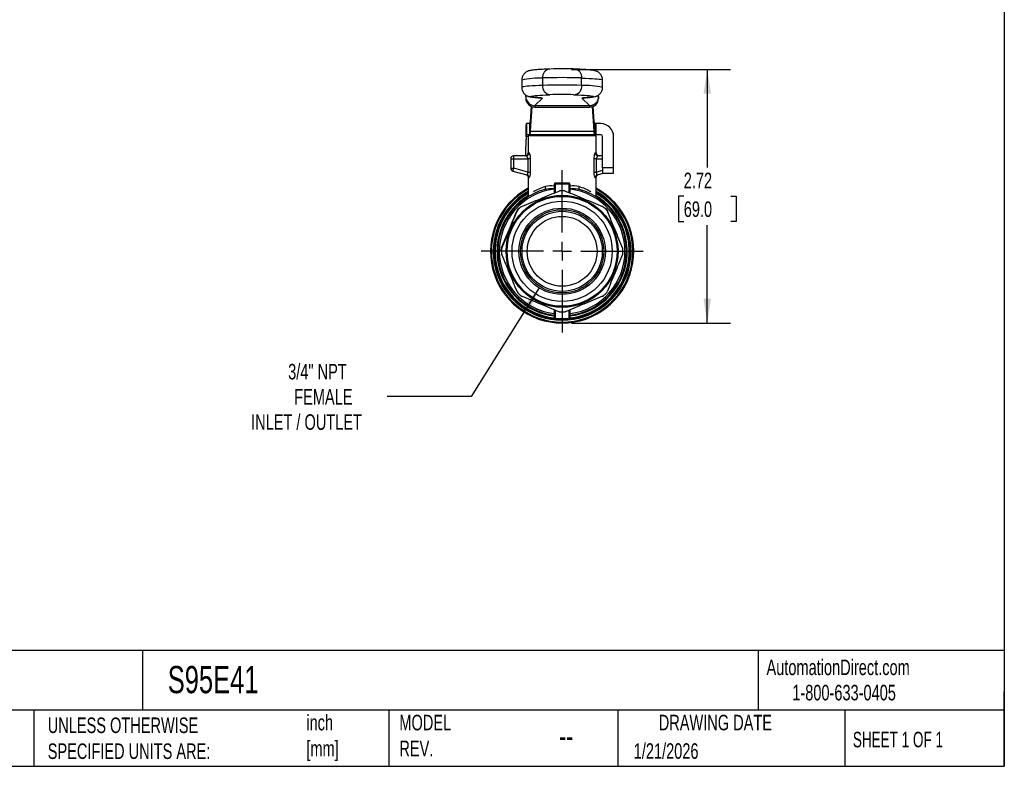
# Model space of a CAD drawing. Header units: inches. Extents: x 0.5 to 21.5, y 0.5 to 16.5.
# Tile 10 of 15: x 10.9 to 21.5, y 0.5 to 8.5. Entities that reach past the tile are written whole.
import ezdxf

# ---------------------------------------------------------------- set-up
doc = ezdxf.new("R2010")
doc.units = ezdxf.units.IN
doc.header["$LTSCALE"] = 2
doc.header["$MEASUREMENT"] = 0
doc.linetypes.add('SLD-Center', pattern=[0.75, 0.6, -0.05, 0.05, -0.05])
doc.linetypes.add('SLD-Solid', pattern=[0])
doc.layers.add('CENTER', color=40, linetype='SLD-Center')
doc.layers.add('DIMENSIONS', color=140, linetype='SLD-Solid', lineweight=25)
doc.layers.add('TEXT', color=140, linetype='SLD-Solid', lineweight=25)
doc.styles.add('SLDTEXTSTYLE0', font='TXT', dxfattribs={"width": 0.7})
doc.styles.add('SLDTEXTSTYLE1', font='TXT', dxfattribs={"width": 0.65})
doc.dimstyles.new('SLDDIMSTYLE0', dxfattribs={"dimtxt": 0.169922, "dimasz": 0.26, "dimexe": 0, "dimexo": 0.0625, "dimgap": 0.04248, "dimtad": 0, "dimtih": 1, "dimtoh": 1, "dimrnd": 1e-09, "dimzin": 12, "dimdsep": 46, "dimtxsty": 'SLDTEXTSTYLE0', "dimsah": 1, "dimcen": 0.09, "dimadec": 0, "dimazin": 3, "dimtfac": 1, "dimtofl": 0, "dimtmove": 0, "dimatfit": 3, "dimfxl": 0, "dimfrac": 2, "dimtolj": 1, "dimtzin": 12, "dimarcsym": 0})
doc.dimstyles.new('SLDDIMSTYLE3', dxfattribs={"dimtxt": 0.169922, "dimasz": 0.26, "dimexe": 0, "dimexo": 0.0625, "dimgap": 0.04248, "dimtad": 0, "dimtih": 1, "dimtoh": 1, "dimrnd": 1e-09, "dimzin": 12, "dimdsep": 46, "dimtxsty": 'SLDTEXTSTYLE0', "dimsah": 1, "dimcen": 0, "dimadec": 0, "dimazin": 3, "dimtfac": 1, "dimtofl": 0, "dimtmove": 0, "dimatfit": 3, "dimfxl": 0, "dimfrac": 2, "dimtolj": 1, "dimtzin": 12, "dimarcsym": 0})

# ---------------------------------------------------------------- blocks, each defined once
blk = doc.blocks.new('_D_5')
at = {"layer": 'DIMENSIONS'}
for p, q in [((16.862, 7.967), (18.567, 7.967)), ((18.317, 7.967), (18.317, 6.917)), ((18.065, 6.609), (18.008, 6.609)), ((18.008, 6.609), (18.008, 6.338)), ((18.57, 6.609), (18.627, 6.609)), ((18.627, 6.609), (18.627, 6.338)), ((18.008, 6.338), (18.065, 6.338)), ((18.627, 6.338), (18.57, 6.338)), ((18.317, 5.25), (18.317, 6.3)), ((16.862, 5.25), (18.567, 5.25))]:
    blk.add_line(p, q, dxfattribs=at)
for points in [[(18.317, 7.967), (18.277, 7.707), (18.357, 7.707)], [(18.317, 5.25), (18.357, 5.51), (18.277, 5.51)]]:
    blk.add_solid(points, dxfattribs=at)
at = {"layer": 'DIMENSIONS', "char_height": 0.1667, "attachment_point": 1, "style": 'SLDTEXTSTYLE0'}
for s, insert in [('2.72', (18.065, 6.861)), ('69.0', (18.065, 6.553))]:
    blk.add_mtext(s, dxfattribs=dict(at, insert=insert))
blk = doc.blocks.new('_D_6')
at = {"layer": 'DIMENSIONS'}
for p, q in [((16.516, 5.626), (15.786, 4.463)), ((15.786, 4.463), (14.887, 4.463))]:
    blk.add_line(p, q, dxfattribs=at)
blk.add_solid([(16.516, 5.626), (16.344, 5.427), (16.412, 5.384)], dxfattribs=at)
at = {"layer": 'DIMENSIONS', "attachment_point": 1, "style": 'SLDTEXTSTYLE0'}
for s, insert, char_height in [('3/4" NPT', (13.826, 4.812), 0.1667), ('FEMALE', (13.891, 4.542), 0.1667), ('INLET / OUTLET', (13.429, 4.272), 0.16667)]:
    blk.add_mtext(s, dxfattribs=dict(at, insert=insert, char_height=char_height))
blk = doc.blocks.new('SW_CENTERMARKSYMBOL_0')
at = {"layer": 'CENTER', "color": 0}
for p, q in [((0, 0.2), (0, 0.868)), ((-0.2, 0), (-0.868, 0)), ((0, 0), (-0.1, 0)), ((0, 0), (0, 0.1)), ((0, 0), (0, -0.1)), ((0, 0), (0.1, 0)), ((0.2, 0), (0.868, 0)), ((0, -0.2), (0, -0.868))]:
    blk.add_line(p, q, dxfattribs=at)

msp = doc.modelspace()

# ---------------------------------------------------------------- linework, layer by layer
for p, q in [((16.635, 7.971), (16.624, 7.971)), ((16.329, 7.854), (16.329, 7.775)), ((16.554, 7.796), (16.554, 7.875)), ((16.971, 7.796), (16.971, 7.875)), ((17.195, 7.775), (17.195, 7.854)), ((16.372, 7.677), (16.372, 7.693)), ((16.382, 7.687), (16.372, 7.677)), ((16.372, 7.677), (16.372, 7.655)), ((16.471, 7.579), (16.551, 7.66)), ((16.521, 7.663), (16.527, 7.663)), ((16.628, 7.696), (16.631, 7.696)), ((16.883, 7.696), (16.897, 7.696)), ((16.974, 7.66), (17.054, 7.579)), ((17.004, 7.663), (16.998, 7.663)), ((17.152, 7.677), (17.143, 7.687)), ((17.152, 7.677), (17.152, 7.693)), ((17.152, 7.677), (17.152, 7.655)), ((16.431, 7.572), (16.42, 7.407)), ((16.438, 7.569), (16.42, 7.305)), ((16.471, 7.579), (17.054, 7.579)), ((16.471, 7.579), (16.471, 7.564)), ((16.471, 7.564), (17.054, 7.564)), ((17.054, 7.579), (17.054, 7.564)), ((17.105, 7.305), (17.087, 7.569)), ((17.105, 7.407), (17.094, 7.572)), ((16.38, 7.386), (16.38, 7.268)), ((16.416, 7.386), (16.38, 7.386)), ((16.416, 7.386), (16.416, 7.268)), ((16.416, 7.268), (16.416, 7.386)), ((16.42, 7.407), (16.42, 7.305)), ((17.105, 7.305), (17.105, 7.407)), ((17.109, 7.386), (17.109, 7.268)), ((17.109, 7.386), (17.109, 7.268)), ((17.128, 7.386), (17.109, 7.386)), ((17.128, 7.268), (17.128, 7.386)), ((17.176, 7.386), (17.128, 7.386)), ((16.42, 7.305), (17.105, 7.305)), ((16.375, 7.248), (16.369, 7.11)), ((16.398, 7.248), (16.375, 7.248)), ((16.416, 7.268), (16.38, 7.268)), ((16.398, 7.256), (16.398, 7.073)), ((17.127, 7.256), (16.398, 7.256)), ((17.109, 7.268), (16.416, 7.268)), ((16.547, 7.26), (16.547, 7.256)), ((16.547, 7.26), (16.978, 7.26)), ((16.978, 7.256), (16.978, 7.26)), ((17.128, 7.268), (17.109, 7.268)), ((17.127, 7.073), (17.127, 7.256)), ((17.176, 7.268), (17.128, 7.268)), ((17.195, 6.913), (17.195, 7.248)), ((17.314, 6.913), (17.314, 7.248)), ((16.369, 7.11), (16.369, 7.041)), ((16.406, 7.073), (16.398, 7.073)), ((17.127, 7.073), (17.118, 7.073)), ((16.211, 7.01), (16.243, 7.01)), ((16.211, 7.01), (16.211, 6.908)), ((16.243, 7.01), (16.243, 7.041)), ((16.375, 7.041), (16.243, 7.041)), ((16.243, 6.908), (16.243, 7.01)), ((16.243, 7.01), (16.394, 7.01)), ((16.394, 7.01), (16.394, 6.867)), ((16.424, 6.867), (16.424, 7.01)), ((17.101, 7.01), (17.101, 6.867)), ((17.13, 6.867), (17.13, 7.01)), ((17.13, 7.01), (17.195, 7.01)), ((17.195, 7.041), (17.149, 7.041)), ((16.211, 6.908), (16.243, 6.908)), ((16.235, 6.878), (16.243, 6.908)), ((16.235, 6.878), (16.384, 6.838)), ((16.394, 6.867), (16.243, 6.908)), ((17.195, 6.885), (17.13, 6.867)), ((17.314, 6.913), (17.195, 6.913)), ((17.195, 6.913), (17.195, 6.854)), ((17.314, 6.854), (17.314, 6.913)), ((16.398, 6.81), (16.398, 6.62)), ((17.127, 6.62), (17.127, 6.81)), ((17.141, 6.838), (17.202, 6.854)), ((17.195, 6.854), (17.314, 6.854)), ((16.678, 6.733), (16.678, 6.717)), ((16.684, 6.733), (16.684, 6.646)), ((16.691, 6.648), (16.691, 6.742)), ((16.834, 6.742), (16.834, 6.648)), ((16.841, 6.646), (16.841, 6.733)), ((16.847, 6.717), (16.847, 6.733)), ((17.133, 6.598), (17.136, 6.596)), ((17.245, 6.453), (17.242, 6.455)), ((16.684, 5.39), (16.684, 5.303)), ((16.691, 5.296), (16.691, 5.387)), ((16.834, 5.387), (16.834, 5.296)), ((16.841, 5.303), (16.841, 5.39))]:
    msp.add_line(p, q)
at = {"flags": 128}
for points in [[(16.971, 7.875), (17.012, 7.873), (17.05, 7.871), (17.083, 7.869), (17.112, 7.867), (17.137, 7.865), (17.158, 7.863), (17.174, 7.861), (17.186, 7.859), (17.193, 7.856), (17.195, 7.854), (17.195, 7.854)], [(16.554, 7.796), (16.513, 7.795), (16.475, 7.793), (16.442, 7.791), (16.412, 7.789), (16.387, 7.786), (16.367, 7.784), (16.35, 7.782), (16.339, 7.78), (16.332, 7.778), (16.329, 7.775), (16.329, 7.775)], [(16.527, 7.663), (16.5, 7.665), (16.476, 7.667), (16.457, 7.669), (16.443, 7.671), (16.433, 7.673), (16.428, 7.676), (16.428, 7.678), (16.433, 7.68), (16.442, 7.682), (16.455, 7.684), (16.473, 7.686), (16.496, 7.688), (16.523, 7.69), (16.554, 7.692), (16.589, 7.694), (16.628, 7.696)], [(16.523, 7.664), (16.531, 7.662), (16.551, 7.66)], [(16.897, 7.696), (16.935, 7.694), (16.971, 7.692), (17.002, 7.69), (17.029, 7.688), (17.051, 7.686), (17.069, 7.684), (17.083, 7.682), (17.092, 7.68), (17.097, 7.678), (17.096, 7.676), (17.091, 7.673), (17.082, 7.671), (17.067, 7.669), (17.048, 7.667), (17.025, 7.665), (16.998, 7.663)], [(16.974, 7.66), (16.993, 7.662), (16.994, 7.662)], [(16.114, 6.052), (16.114, 6.052), (16.113, 6.045)], [(16.676, 5.325), (16.676, 5.314), (16.676, 5.306)], [(16.848, 5.306), (16.848, 5.317), (16.848, 5.325)]]:
    msp.add_lwpolyline(points, dxfattribs=at)
for radius in [0.6, 0.589, 0.537, 0.463, 0.446, 0.43, 0.374]:
    msp.add_circle((16.762, 6.018), radius)
for centre, radius, start, end in [((16.64, 7.885), 0.0871, 100.4814, 186.9076), ((16.763, 3.66), 4.313, 88.738, 91.6269), ((16.885, 7.885), 0.0871, 353.0924, 79.5185), ((16.525, 6.97), 0.905, 88.2213, 102.5154), ((16.762, 1.631), 6.248, 88.0851, 91.9149), ((16.645, 7.786), 0.0921, 173.7286, 259.359), ((16.762, 1.552), 6.248, 88.0851, 91.9149), ((16.88, 7.786), 0.0921, 280.641, 6.2714), ((16.999, 6.891), 0.905, 77.484, 91.7791), ((16.531, 7.612), 0.0515, 68.1692, 94.9042), ((16.763, 3.598), 4.1, 88.3301, 91.8439), ((16.993, 7.612), 0.0515, 85.0958, 111.8308), ((17.057, 7.659), 0.0951, 267.8878, 357.6813), ((17.176, 7.248), 0.138, 0, 90), ((16.555, 7.26), 0.00787, 90, 180), ((16.97, 7.26), 0.00787, 0, 90), ((17.176, 7.248), 0.0197, 0, 90), ((16.367, 7.073), 0.0315, 270, 0), ((17.158, 7.073), 0.0315, 180, 270), ((16.243, 7.01), 0.0315, 90, 180), ((16.243, 6.908), 0.0315, 180, 255), ((16.762, 6.018), 0.768, 118.3176, 270), ((16.762, 6.018), 0.758, 118.6938, 270), ((16.762, 6.018), 0.738, 119.5871, 270), ((16.762, 6.018), 0.728, 120, 264.3552), ((16.762, 6.018), 0.689, 105.7412, 262.86), ((16.762, 6.018), 0.673, 97.3487, 262.6513), ((16.762, 6.018), 0.65, 88.0599, 91.9401), ((16.762, 6.018), 0.768, 270, 61.6824), ((16.762, 6.018), 0.758, 270, 61.3062), ((16.762, 6.018), 0.738, 270, 60.4129), ((16.762, 6.018), 0.728, 275.6448, 60), ((16.762, 6.018), 0.673, 277.3487, 82.6513), ((16.762, 6.018), 0.689, 277.14, 74.2588), ((16.762, 6.018), 0.719, 120.4253, 263.1521), ((16.762, 6.018), 0.698, 121.7063, 262.9306), ((16.762, 6.018), 0.719, 276.8479, 59.5747), ((16.762, 6.018), 0.698, 277.0694, 58.4357), ((16.762, 6.018), 0.656, 136.2623, 136.9401), ((16.762, 6.018), 0.65, 133.0599, 136.9401), ((16.762, 6.018), 0.65, 43.0599, 46.9401), ((16.762, 6.018), 0.656, 43.0599, 43.7377), ((16.762, 6.018), 0.656, 178.0599, 178.9389), ((16.762, 6.018), 0.65, 178.0599, 181.9401), ((16.762, 6.018), 0.65, 358.0599, 1.9401), ((16.762, 6.018), 0.65, 223.0599, 226.9401), ((16.762, 6.018), 0.65, 313.0599, 316.9401), ((16.762, 6.018), 0.65, 268.0599, 271.9401)]:
    msp.add_arc(centre, radius, start, end)
for centre, ratio in [((16.471, 7.677), 0.998796), ((16.471, 7.655), 0.925509)]:
    msp.add_ellipse(centre, major_axis=(0.0985, 0), ratio=ratio, start_param=3.141593, end_param=4.712389)
for points, knots in [([(16.624, 7.971), (16.617, 7.971), (16.598, 7.97), (16.568, 7.969), (16.535, 7.967), (16.505, 7.965), (16.479, 7.963), (16.456, 7.961), (16.435, 7.958), (16.419, 7.955), (16.405, 7.952), (16.395, 7.948), (16.385, 7.944), (16.375, 7.938), (16.363, 7.929), (16.352, 7.917), (16.341, 7.903), (16.334, 7.886), (16.33, 7.869), (16.33, 7.858), (16.33, 7.854)], [0, 0, 0, 0, 0.046256, 0.135038, 0.224145, 0.313884, 0.404681, 0.497435, 0.594431, 0.704091, 0.751474, 0.783027, 0.811258, 0.837864, 0.864398, 0.891896, 0.920534, 0.949892, 0.979639, 1, 1, 1, 1]), ([(16.901, 7.971), (16.897, 7.971), (16.887, 7.972), (16.874, 7.972), (16.863, 7.972), (16.861, 7.972)], [0, 0, 0, 0, 0.2839348, 0.8397315, 1, 1, 1, 1]), ([(17.195, 7.854), (17.195, 7.857), (17.195, 7.866), (17.192, 7.882), (17.185, 7.899), (17.176, 7.913), (17.166, 7.925), (17.155, 7.934), (17.145, 7.941), (17.135, 7.946), (17.127, 7.949), (17.118, 7.952), (17.108, 7.955), (17.095, 7.957), (17.078, 7.959), (17.056, 7.962), (17.032, 7.964), (17.003, 7.966), (16.971, 7.968), (16.937, 7.97), (16.912, 7.971), (16.901, 7.971)], [0, 0, 0, 0, 0.013429, 0.044038, 0.072641, 0.099695, 0.125453, 0.150133, 0.174294, 0.199198, 0.226412, 0.258676, 0.300154, 0.359001, 0.460908, 0.554149, 0.642948, 0.736765, 0.827993, 0.917906, 1, 1, 1, 1]), ([(16.33, 7.775), (16.33, 7.772), (16.329, 7.763), (16.333, 7.748), (16.339, 7.731), (16.348, 7.716), (16.358, 7.704), (16.369, 7.695), (16.379, 7.688), (16.389, 7.683), (16.398, 7.68), (16.407, 7.677), (16.416, 7.675), (16.429, 7.672), (16.446, 7.67), (16.467, 7.667), (16.492, 7.665), (16.511, 7.664), (16.521, 7.663)], [0, 0, 0, 0, 0.01724, 0.059131, 0.098263, 0.135267, 0.170493, 0.204237, 0.237241, 0.271219, 0.308275, 0.352119, 0.408367, 0.487927, 0.624593, 0.752278, 0.873742, 1, 1, 1, 1]), ([(17.004, 7.663), (17.009, 7.664), (17.024, 7.665), (17.046, 7.666), (17.069, 7.669), (17.09, 7.671), (17.106, 7.674), (17.12, 7.678), (17.13, 7.681), (17.14, 7.685), (17.15, 7.691), (17.162, 7.7), (17.173, 7.712), (17.183, 7.727), (17.191, 7.744), (17.195, 7.76), (17.195, 7.771), (17.195, 7.775)], [0, 0, 0, 0, 0.063353, 0.187963, 0.314692, 0.447276, 0.59739, 0.661821, 0.704756, 0.743213, 0.779537, 0.8158, 0.853414, 0.89257, 0.932693, 0.973338, 1, 1, 1, 1]), ([(16.521, 7.663), (16.523, 7.663), (16.527, 7.663), (16.531, 7.662), (16.531, 7.662), (16.531, 7.662)], [0, 0, 0, 0, 0.3251701, 0.7492467, 1, 1, 1, 1]), ([(16.994, 7.662), (16.994, 7.662), (16.993, 7.662), (16.996, 7.663), (17, 7.663), (17.003, 7.663), (17.004, 7.663)], [0, 0, 0, 0, 0.0841081, 0.4185304, 0.8377242, 1, 1, 1, 1]), ([(17.054, 7.579), (17.056, 7.579), (17.06, 7.579), (17.066, 7.58), (17.072, 7.581), (17.078, 7.582), (17.083, 7.583), (17.088, 7.585), (17.093, 7.587), (17.097, 7.589), (17.101, 7.591), (17.105, 7.593), (17.109, 7.596), (17.112, 7.598), (17.116, 7.601), (17.118, 7.603), (17.121, 7.605), (17.123, 7.607), (17.127, 7.611), (17.133, 7.618), (17.14, 7.629), (17.146, 7.641), (17.149, 7.653), (17.152, 7.665), (17.152, 7.673), (17.152, 7.677)], [0, 0, 0, 0, 0.040609, 0.079971, 0.118087, 0.154956, 0.190579, 0.224954, 0.258083, 0.289965, 0.3206, 0.349989, 0.37813, 0.405025, 0.430673, 0.455074, 0.478228, 0.500135, 0.500246, 0.587339, 0.672909, 0.75696, 0.83949, 0.920504, 1, 1, 1, 1]), ([(16.375, 7.248), (16.375, 7.257), (16.375, 7.266), (16.376, 7.292), (16.376, 7.309), (16.377, 7.339), (16.377, 7.352), (16.378, 7.37), (16.378, 7.376), (16.379, 7.384), (16.379, 7.386), (16.38, 7.386)], [0, 0, 0, 0, 0.0682739, 0.0682739, 0.2050778, 0.2050778, 0.3418748, 0.3418748, 0.4465485, 0.4465485, 0.5512219, 0.5512219, 0.5512219, 0.5512219]), ([(16.416, 7.386), (16.417, 7.386), (16.417, 7.388), (16.418, 7.395), (16.419, 7.4), (16.42, 7.407)], [0, 0, 0, 0, 0.1032592, 0.1032592, 0.2065183, 0.2065183, 0.2065183, 0.2065183]), ([(16.416, 7.386), (16.416, 7.386), (16.416, 7.386), (16.416, 7.386), (16.416, 7.386), (16.416, 7.386)], [0, 0, 0, 0, 0.001714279, 0.001714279, 0.003428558, 0.003428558, 0.003428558, 0.003428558]), ([(17.105, 7.407), (17.106, 7.4), (17.106, 7.395), (17.108, 7.388), (17.108, 7.386), (17.109, 7.386)], [0, 0, 0, 0, 0.1032592, 0.1032592, 0.2065183, 0.2065183, 0.2065183, 0.2065183]), ([(17.109, 7.386), (17.109, 7.386), (17.109, 7.386), (17.109, 7.386), (17.109, 7.386), (17.109, 7.386)], [0, 0, 0, 0, 0.001719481, 0.001719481, 0.003444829, 0.003444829, 0.003444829, 0.003444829]), ([(16.42, 7.305), (16.419, 7.293), (16.418, 7.284), (16.417, 7.271), (16.417, 7.268), (16.416, 7.268)], [0, 0, 0, 0, 0.1805755, 0.1805755, 0.361151, 0.361151, 0.361151, 0.361151]), ([(17.109, 7.268), (17.108, 7.268), (17.108, 7.271), (17.106, 7.284), (17.106, 7.293), (17.105, 7.305)], [0, 0, 0, 0, 0.1805755, 0.1805755, 0.361151, 0.361151, 0.361151, 0.361151]), ([(16.38, 7.268), (16.379, 7.268), (16.379, 7.267), (16.378, 7.265), (16.378, 7.264), (16.377, 7.26), (16.376, 7.258), (16.376, 7.253), (16.375, 7.251), (16.375, 7.248)], [0, 0, 0, 0, 0.02004209, 0.02004209, 0.04007403, 0.04007403, 0.06010595, 0.06010595, 0.07978962, 0.07978962, 0.07978962, 0.07978962]), ([(16.416, 7.268), (16.416, 7.268), (16.416, 7.268), (16.416, 7.268), (16.416, 7.268), (16.416, 7.268)], [0, 0, 0, 0, 0.002996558, 0.002996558, 0.005993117, 0.005993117, 0.005993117, 0.005993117]), ([(17.109, 7.268), (17.109, 7.268), (17.109, 7.268), (17.109, 7.268), (17.109, 7.268), (17.109, 7.268)], [0, 0, 0, 0, 0.003036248, 0.003036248, 0.006077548, 0.006077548, 0.006077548, 0.006077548]), ([(16.375, 7.041), (16.383, 7.041), (16.392, 7.045), (16.403, 7.056), (16.406, 7.065), (16.406, 7.073)], [0, 0, 0, 0, 0.5, 0.5, 1, 1, 1, 1]), ([(16.424, 7.01), (16.424, 7.019), (16.422, 7.038), (16.415, 7.065), (16.409, 7.073), (16.406, 7.073)], [0, 0, 0, 0, 0.0729489, 0.1458978, 0.2553211, 0.2553211, 0.2553211, 0.2553211]), ([(17.118, 7.073), (17.116, 7.073), (17.11, 7.065), (17.103, 7.039), (17.101, 7.019), (17.101, 7.01)], [0, 0, 0, 0, 0.1094533, 0.1824222, 0.2553911, 0.2553911, 0.2553911, 0.2553911]), ([(17.118, 7.073), (17.118, 7.065), (17.122, 7.056), (17.133, 7.045), (17.141, 7.041), (17.149, 7.041)], [0, 0, 0, 0, 0.5, 0.5, 1, 1, 1, 1]), ([(16.394, 7.01), (16.394, 7.011), (16.394, 7.013), (16.394, 7.016), (16.393, 7.019), (16.392, 7.023), (16.391, 7.027), (16.388, 7.032), (16.385, 7.036), (16.382, 7.039), (16.378, 7.041), (16.376, 7.041), (16.375, 7.041)], [0, 0, 0, 0, 0.0563632, 0.1143364, 0.1742319, 0.2363333, 0.3499518, 0.4838057, 0.5736972, 0.7433872, 0.8877584, 1, 1, 1, 1]), ([(16.424, 7.01), (16.421, 7.01), (16.417, 7.01), (16.407, 7.01), (16.401, 7.01), (16.394, 7.01)], [0, 0, 0, 0, 0.5, 0.5, 1, 1, 1, 1]), ([(17.13, 7.01), (17.124, 7.01), (17.118, 7.01), (17.107, 7.01), (17.103, 7.01), (17.101, 7.01)], [0, 0, 0, 0, 0.5, 0.5, 1, 1, 1, 1]), ([(17.149, 7.041), (17.149, 7.041), (17.148, 7.041), (17.147, 7.041), (17.145, 7.04), (17.143, 7.038), (17.14, 7.036), (17.138, 7.033), (17.136, 7.031), (17.134, 7.027), (17.132, 7.022), (17.131, 7.018), (17.13, 7.014), (17.13, 7.011), (17.13, 7.01)], [0, 0, 0, 0, 0.051887, 0.111551, 0.179016, 0.254294, 0.42422, 0.511244, 0.516374, 0.650175, 0.763643, 0.84599, 0.92454, 1, 1, 1, 1]), ([(16.384, 6.838), (16.384, 6.837), (16.385, 6.837), (16.387, 6.838), (16.388, 6.838), (16.389, 6.839), (16.391, 6.84), (16.392, 6.841), (16.393, 6.843), (16.393, 6.844), (16.394, 6.846), (16.395, 6.849), (16.396, 6.855), (16.396, 6.861), (16.395, 6.865), (16.394, 6.867)], [0, 0, 0, 0, 0.077583, 0.150819, 0.219759, 0.284461, 0.344997, 0.401455, 0.453945, 0.5026, 0.504363, 0.628121, 0.750028, 0.873031, 1, 1, 1, 1]), ([(16.394, 6.867), (16.401, 6.867), (16.407, 6.867), (16.417, 6.867), (16.421, 6.867), (16.424, 6.867)], [0, 0, 0, 0, 0.5, 0.5, 1, 1, 1, 1]), ([(16.406, 6.807), (16.41, 6.806), (16.419, 6.819), (16.424, 6.853), (16.424, 6.867)], [0, 0, 0, 0, 0.1445153, 0.2529018, 0.2529018, 0.2529018, 0.2529018]), ([(17.101, 6.867), (17.101, 6.858), (17.102, 6.839), (17.11, 6.813), (17.116, 6.806), (17.118, 6.807)], [0, 0, 0, 0, 0.072238, 0.1444761, 0.2528331, 0.2528331, 0.2528331, 0.2528331]), ([(17.101, 6.867), (17.103, 6.867), (17.107, 6.867), (17.118, 6.867), (17.124, 6.867), (17.13, 6.867)], [0, 0, 0, 0, 0.5, 0.5, 1, 1, 1, 1]), ([(17.13, 6.867), (17.13, 6.866), (17.129, 6.864), (17.129, 6.86), (17.129, 6.857), (17.129, 6.854), (17.129, 6.851), (17.13, 6.847), (17.131, 6.844), (17.133, 6.841), (17.135, 6.839), (17.138, 6.837), (17.14, 6.837), (17.141, 6.838)], [0, 0, 0, 0, 0.071061, 0.139645, 0.206168, 0.271086, 0.334887, 0.414109, 0.496643, 0.599091, 0.716662, 0.850124, 1, 1, 1, 1]), ([(16.375, 6.84), (16.378, 6.839), (16.385, 6.836), (16.392, 6.829), (16.397, 6.82), (16.398, 6.813), (16.398, 6.81)], [0, 0, 0, 0, 0.25009, 0.5, 0.749912, 1, 1, 1, 1]), ([(17.127, 6.81), (17.127, 6.813), (17.128, 6.82), (17.133, 6.829), (17.14, 6.836), (17.147, 6.839), (17.15, 6.84)], [0, 0, 0, 0, 0.250088, 0.5, 0.74991, 1, 1, 1, 1]), ([(16.328, 6.498), (16.364, 6.513), (16.398, 6.527), (16.464, 6.555), (16.496, 6.568), (16.561, 6.595), (16.594, 6.608), (16.66, 6.636), (16.694, 6.65), (16.729, 6.664)], [0, 0, 0, 0, 0.25, 0.25, 0.5, 0.5, 0.75, 0.75, 1, 1, 1, 1]), ([(16.684, 6.699), (16.684, 6.698), (16.682, 6.695), (16.679, 6.694), (16.676, 6.693)], [0, 0, 0, 0, 0.428571, 1, 1, 1, 1]), ([(16.684, 6.689), (16.684, 6.688), (16.682, 6.686), (16.679, 6.685), (16.676, 6.685)], [0, 0, 0, 0, 0.428571, 1, 1, 1, 1]), ([(16.676, 6.685), (16.676, 6.675), (16.676, 6.66), (16.676, 6.646), (16.676, 6.643)], [0, 0, 0, 0, 0.75292, 1, 1, 1, 1]), ([(16.691, 6.749), (16.69, 6.749), (16.686, 6.749), (16.68, 6.744), (16.678, 6.737), (16.678, 6.733)], [0, 0, 0, 0, 0.0130569, 0.0304661, 0.0609322, 0.0609322, 0.0609322, 0.0609322]), ([(16.684, 6.733), (16.684, 6.733), (16.683, 6.733), (16.681, 6.733), (16.679, 6.733), (16.678, 6.733)], [0, 0, 0, 0, 0.5, 0.5, 1, 1, 1, 1]), ([(16.684, 6.717), (16.684, 6.717), (16.682, 6.717), (16.679, 6.717), (16.678, 6.717)], [0, 0, 0, 0, 0.571429, 1, 1, 1, 1]), ([(16.684, 6.733), (16.684, 6.736), (16.685, 6.74), (16.688, 6.742), (16.69, 6.743), (16.691, 6.742)], [0, 0, 0, 0, 0.0304661, 0.0478753, 0.0609322, 0.0609322, 0.0609322, 0.0609322]), ([(16.691, 6.742), (16.691, 6.743), (16.691, 6.745), (16.691, 6.748), (16.691, 6.749)], [0, 0, 0, 0, 0.571429, 1, 1, 1, 1]), ([(16.795, 6.664), (16.831, 6.65), (16.865, 6.636), (16.931, 6.608), (16.963, 6.595), (17.028, 6.568), (17.061, 6.555), (17.127, 6.527), (17.161, 6.513), (17.196, 6.498)], [0, 0, 0, 0, 0.25, 0.25, 0.5, 0.5, 0.75, 0.75, 1, 1, 1, 1]), ([(16.834, 6.742), (16.834, 6.743), (16.833, 6.745), (16.833, 6.748), (16.833, 6.749)], [0, 0, 0, 0, 0.571429, 1, 1, 1, 1]), ([(16.847, 6.733), (16.847, 6.737), (16.845, 6.743), (16.839, 6.748), (16.835, 6.749), (16.833, 6.749)], [0, 0, 0, 0, 0.03045496, 0.04350709, 0.06090993, 0.06090993, 0.06090993, 0.06090993]), ([(16.834, 6.742), (16.835, 6.743), (16.837, 6.742), (16.84, 6.739), (16.841, 6.736), (16.841, 6.733)], [0, 0, 0, 0, 0.01740284, 0.03045496, 0.06090993, 0.06090993, 0.06090993, 0.06090993]), ([(16.841, 6.733), (16.841, 6.733), (16.843, 6.733), (16.846, 6.733), (16.847, 6.733)], [0, 0, 0, 0, 0.571429, 1, 1, 1, 1]), ([(16.841, 6.717), (16.841, 6.717), (16.842, 6.717), (16.844, 6.717), (16.845, 6.717), (16.847, 6.717)], [0, 0, 0, 0, 0.5, 0.5, 1, 1, 1, 1]), ([(16.841, 6.699), (16.841, 6.698), (16.843, 6.695), (16.847, 6.693), (16.848, 6.693)], [0, 0, 0, 0, 0.571429, 1, 1, 1, 1]), ([(16.848, 6.685), (16.846, 6.685), (16.842, 6.686), (16.841, 6.688), (16.841, 6.689)], [0, 0, 0, 0, 0.571429, 1, 1, 1, 1]), ([(16.848, 6.643), (16.848, 6.648), (16.848, 6.663), (16.848, 6.677), (16.848, 6.685)], [0, 0, 0, 0, 0.408414, 1, 1, 1, 1]), ([(17.07, 6.656), (17.067, 6.657), (17.035, 6.676), (16.99, 6.697), (16.942, 6.711)], [1.1230858, 1.1230858, 1.1230858, 1.1230858, 1.1668424, 1.6335793, 1.6335793, 1.6335793, 1.6335793]), ([(16.398, 6.62), (16.398, 6.618), (16.398, 6.616), (16.397, 6.612), (16.396, 6.609), (16.395, 6.606), (16.394, 6.604), (16.392, 6.601), (16.39, 6.598), (16.389, 6.597), (16.389, 6.597), (16.389, 6.597)], [0, 0, 0, 0, 0.0917413, 0.1354167, 0.1812215, 0.2369818, 0.3119055, 0.4153958, 0.5567187, 0.9876578, 1, 1, 1, 1]), ([(17.136, 6.596), (17.136, 6.596), (17.137, 6.596), (17.135, 6.598), (17.133, 6.6), (17.132, 6.602), (17.13, 6.605), (17.129, 6.608), (17.127, 6.613), (17.127, 6.617), (17.127, 6.62)], [0, 0, 0, 0, 0.1428743, 0.4775598, 0.5848005, 0.6639287, 0.7241847, 0.7735884, 0.8564613, 1, 1, 1, 1]), ([(16.275, 6.452), (16.244, 6.377), (16.189, 6.244), (16.134, 6.111), (16.11, 6.055)], [0, 0, 0, 0, 0.633795, 1.109142, 1.109142, 1.109142, 1.109142]), ([(16.116, 6.051), (16.13, 6.086), (16.144, 6.12), (16.172, 6.186), (16.185, 6.219), (16.212, 6.284), (16.225, 6.316), (16.253, 6.382), (16.267, 6.416), (16.282, 6.452)], [0, 0, 0, 0, 0.25, 0.25, 0.5, 0.5, 0.75, 0.75, 1, 1, 1, 1]), ([(16.275, 6.452), (16.277, 6.452), (16.28, 6.451), (16.281, 6.451), (16.282, 6.452)], [0, 0, 0, 0, 0.428571, 1, 1, 1, 1]), ([(16.289, 6.471), (16.29, 6.47), (16.292, 6.468), (16.293, 6.467), (16.293, 6.467)], [0, 0, 0, 0, 0.428571, 1, 1, 1, 1]), ([(17.232, 6.467), (17.232, 6.467), (17.233, 6.468), (17.235, 6.47), (17.236, 6.471)], [0, 0, 0, 0, 0.571429, 1, 1, 1, 1]), ([(17.243, 6.452), (17.258, 6.416), (17.272, 6.382), (17.299, 6.316), (17.313, 6.284), (17.34, 6.219), (17.353, 6.186), (17.38, 6.12), (17.395, 6.086), (17.409, 6.051)], [0, 0, 0, 0, 0.25, 0.25, 0.5, 0.5, 0.75, 0.75, 1, 1, 1, 1]), ([(16.107, 6.04), (16.109, 6.04), (16.112, 6.04), (16.113, 6.04), (16.113, 6.04)], [0, 0, 0, 0, 0.428571, 1, 1, 1, 1]), ([(16.107, 6.03), (16.107, 6.028), (16.107, 6.025), (16.109, 6.02), (16.111, 6.016), (16.112, 6.014), (16.113, 6.014)], [0, 0, 0, 0, 0.2707946, 0.5536883, 0.8318326, 1, 1, 1, 1]), ([(16.11, 6.055), (16.112, 6.054), (16.115, 6.052), (16.116, 6.051), (16.116, 6.051)], [0, 0, 0, 0, 0.571429, 1, 1, 1, 1]), ([(16.282, 5.584), (16.267, 5.619), (16.253, 5.653), (16.225, 5.719), (16.212, 5.752), (16.185, 5.817), (16.172, 5.849), (16.144, 5.915), (16.13, 5.949), (16.116, 5.985)], [0, 0, 0, 0, 0.25, 0.25, 0.5, 0.5, 0.75, 0.75, 1, 1, 1, 1]), ([(17.409, 5.985), (17.395, 5.949), (17.38, 5.915), (17.353, 5.849), (17.34, 5.817), (17.313, 5.752), (17.299, 5.719), (17.272, 5.653), (17.258, 5.619), (17.243, 5.584)], [0, 0, 0, 0, 0.25, 0.25, 0.5, 0.5, 0.75, 0.75, 1, 1, 1, 1]), ([(16.729, 5.371), (16.694, 5.385), (16.66, 5.4), (16.594, 5.427), (16.561, 5.44), (16.496, 5.467), (16.464, 5.481), (16.398, 5.508), (16.364, 5.522), (16.328, 5.537)], [0, 0, 0, 0, 0.25, 0.25, 0.5, 0.5, 0.75, 0.75, 1, 1, 1, 1]), ([(17.196, 5.537), (17.161, 5.522), (17.127, 5.508), (17.061, 5.481), (17.028, 5.467), (16.963, 5.44), (16.931, 5.427), (16.865, 5.4), (16.831, 5.385), (16.795, 5.371)], [0, 0, 0, 0, 0.25, 0.25, 0.5, 0.5, 0.75, 0.75, 1, 1, 1, 1]), ([(16.676, 5.393), (16.676, 5.387), (16.676, 5.373), (16.676, 5.358), (16.676, 5.35)], [0, 0, 0, 0, 0.408414, 1, 1, 1, 1]), ([(16.848, 5.35), (16.848, 5.361), (16.848, 5.375), (16.848, 5.389), (16.848, 5.393)], [0, 0, 0, 0, 0.75292, 1, 1, 1, 1]), ([(16.676, 5.35), (16.679, 5.35), (16.682, 5.349), (16.684, 5.347), (16.684, 5.346)], [0, 0, 0, 0, 0.571429, 1, 1, 1, 1]), ([(16.676, 5.325), (16.678, 5.325), (16.682, 5.324), (16.684, 5.321), (16.684, 5.319)], [0, 0, 0, 0, 0.428571, 1, 1, 1, 1]), ([(16.676, 5.306), (16.679, 5.306), (16.682, 5.305), (16.684, 5.302), (16.684, 5.301)], [0, 0, 0, 0, 0.571429, 1, 1, 1, 1]), ([(16.677, 5.334), (16.679, 5.334), (16.682, 5.332), (16.684, 5.328), (16.684, 5.326)], [0, 0, 0, 0, 0.571429, 1, 1, 1, 1]), ([(16.684, 5.299), (16.683, 5.301), (16.682, 5.303), (16.678, 5.304), (16.677, 5.304)], [0, 0, 0, 0, 0.571429, 1, 1, 1, 1]), ([(16.677, 5.304), (16.677, 5.302), (16.678, 5.299), (16.682, 5.295), (16.686, 5.294), (16.687, 5.294)], [0, 0, 0, 0, 0.276215, 0.604425, 1, 1, 1, 1]), ([(16.691, 5.296), (16.689, 5.296), (16.685, 5.298), (16.684, 5.301), (16.684, 5.303)], [0, 0, 0, 0, 0.428571, 1, 1, 1, 1]), ([(16.691, 5.293), (16.689, 5.293), (16.687, 5.294), (16.684, 5.297), (16.684, 5.299), (16.684, 5.301)], [0, 0, 0, 0, 0.5, 0.5, 1, 1, 1, 1]), ([(16.834, 5.296), (16.836, 5.296), (16.838, 5.297), (16.84, 5.3), (16.841, 5.302), (16.841, 5.303)], [0, 0, 0, 0, 0.5, 0.5, 1, 1, 1, 1]), ([(16.834, 5.293), (16.836, 5.293), (16.839, 5.295), (16.841, 5.298), (16.841, 5.301)], [0, 0, 0, 0, 0.428571, 1, 1, 1, 1]), ([(16.836, 5.294), (16.838, 5.294), (16.842, 5.295), (16.846, 5.299), (16.848, 5.302), (16.848, 5.304)], [0, 0, 0, 0, 0.448208, 0.747977, 1, 1, 1, 1]), ([(16.841, 5.346), (16.841, 5.347), (16.842, 5.349), (16.846, 5.35), (16.848, 5.35)], [0, 0, 0, 0, 0.428571, 1, 1, 1, 1]), ([(16.841, 5.326), (16.841, 5.328), (16.842, 5.332), (16.846, 5.334), (16.848, 5.334)], [0, 0, 0, 0, 0.428571, 1, 1, 1, 1]), ([(16.841, 5.319), (16.841, 5.321), (16.843, 5.324), (16.847, 5.325), (16.848, 5.325)], [0, 0, 0, 0, 0.571429, 1, 1, 1, 1]), ([(16.841, 5.301), (16.841, 5.302), (16.842, 5.305), (16.846, 5.306), (16.848, 5.306)], [0, 0, 0, 0, 0.428571, 1, 1, 1, 1])]:
    msp.add_open_spline(points, degree=3, knots=knots)
for points in [[(16.406, 6.807), (16.406, 6.814), (16.402, 6.828), (16.39, 6.836), (16.384, 6.838)], [(16.398, 6.81), (16.398, 6.81), (16.401, 6.809), (16.406, 6.807)], [(17.141, 6.838), (17.135, 6.836), (17.123, 6.828), (17.118, 6.814), (17.118, 6.807)], [(17.118, 6.807), (17.124, 6.809), (17.127, 6.81), (17.127, 6.81)], [(16.582, 6.711), (16.53, 6.695), (16.486, 6.674), (16.454, 6.655)], [(16.575, 6.681), (16.579, 6.682), (16.584, 6.689), (16.584, 6.704), (16.582, 6.711)], [(16.575, 6.681), (16.606, 6.69), (16.641, 6.693), (16.676, 6.693)], [(16.678, 6.717), (16.644, 6.72), (16.611, 6.72), (16.582, 6.711)], [(16.678, 6.717), (16.677, 6.708), (16.677, 6.699), (16.676, 6.693)], [(16.676, 6.693), (16.676, 6.691), (16.676, 6.688), (16.676, 6.685)], [(16.762, 6.75), (16.739, 6.75), (16.715, 6.75), (16.691, 6.749)], [(16.691, 6.742), (16.738, 6.743), (16.787, 6.743), (16.834, 6.742)], [(16.74, 6.667), (16.737, 6.667), (16.733, 6.666), (16.729, 6.664)], [(16.833, 6.749), (16.81, 6.75), (16.786, 6.75), (16.762, 6.75)], [(16.795, 6.664), (16.792, 6.666), (16.788, 6.667), (16.784, 6.667)], [(16.942, 6.711), (16.913, 6.72), (16.88, 6.72), (16.847, 6.717)], [(16.848, 6.693), (16.848, 6.699), (16.847, 6.708), (16.847, 6.717)], [(16.848, 6.685), (16.848, 6.688), (16.848, 6.691), (16.848, 6.693)], [(16.848, 6.693), (16.884, 6.693), (16.918, 6.69), (16.949, 6.681)], [(16.942, 6.711), (16.941, 6.704), (16.94, 6.689), (16.946, 6.682), (16.949, 6.681)], [(16.283, 6.465), (16.28, 6.461), (16.277, 6.457), (16.275, 6.452)], [(16.288, 6.461), (16.285, 6.458), (16.283, 6.455), (16.282, 6.452)], [(16.283, 6.465), (16.286, 6.463), (16.288, 6.461), (16.288, 6.461)], [(16.306, 6.478), (16.3, 6.478), (16.293, 6.476), (16.289, 6.471)], [(16.328, 6.498), (16.325, 6.497), (16.322, 6.495), (16.319, 6.492)], [(17.206, 6.492), (17.203, 6.495), (17.2, 6.497), (17.196, 6.498)], [(17.236, 6.471), (17.232, 6.476), (17.225, 6.478), (17.219, 6.478)], [(17.237, 6.461), (17.237, 6.461), (17.239, 6.463), (17.241, 6.465)], [(17.243, 6.452), (17.242, 6.455), (17.24, 6.458), (17.237, 6.461)], [(17.252, 6.429), (17.253, 6.436), (17.253, 6.448), (17.246, 6.46), (17.241, 6.465)], [(16.11, 6.055), (16.109, 6.05), (16.107, 6.045), (16.107, 6.04)], [(16.107, 6.03), (16.111, 6.03), (16.113, 6.03), (16.113, 6.03)], [(16.116, 6.051), (16.114, 6.047), (16.113, 6.043), (16.113, 6.04)], [(17.412, 6.04), (17.411, 6.043), (17.411, 6.047), (17.409, 6.051)], [(16.113, 5.996), (16.113, 5.992), (16.114, 5.988), (16.116, 5.985)], [(17.409, 5.985), (17.411, 5.988), (17.411, 5.992), (17.412, 5.996)], [(16.282, 5.584), (16.283, 5.58), (16.285, 5.577), (16.288, 5.574)], [(16.319, 5.543), (16.322, 5.54), (16.325, 5.538), (16.328, 5.537)], [(17.196, 5.537), (17.2, 5.538), (17.203, 5.54), (17.206, 5.543)], [(17.237, 5.574), (17.24, 5.577), (17.242, 5.58), (17.243, 5.584)], [(16.676, 5.35), (16.676, 5.345), (16.677, 5.337), (16.677, 5.334), (16.677, 5.334)], [(16.677, 5.334), (16.677, 5.334), (16.677, 5.331), (16.676, 5.325)], [(16.676, 5.306), (16.676, 5.305), (16.676, 5.305), (16.677, 5.304)], [(16.684, 5.303), (16.684, 5.302), (16.684, 5.301), (16.684, 5.301)], [(16.834, 5.296), (16.786, 5.292), (16.738, 5.292), (16.691, 5.296)], [(16.691, 5.293), (16.691, 5.293), (16.691, 5.294), (16.691, 5.296)], [(16.691, 5.293), (16.715, 5.29), (16.738, 5.289), (16.762, 5.289)], [(16.729, 5.371), (16.733, 5.369), (16.737, 5.369), (16.74, 5.368)], [(16.762, 5.289), (16.786, 5.289), (16.81, 5.29), (16.834, 5.293)], [(16.784, 5.368), (16.788, 5.369), (16.792, 5.369), (16.795, 5.371)], [(16.834, 5.296), (16.834, 5.294), (16.834, 5.293), (16.834, 5.293)], [(16.848, 5.304), (16.845, 5.304), (16.841, 5.302), (16.841, 5.299)], [(16.841, 5.301), (16.841, 5.301), (16.841, 5.302), (16.841, 5.303)], [(16.848, 5.334), (16.848, 5.334), (16.848, 5.337), (16.848, 5.345), (16.848, 5.35)], [(16.848, 5.325), (16.848, 5.331), (16.848, 5.334), (16.848, 5.334)], [(16.848, 5.304), (16.848, 5.305), (16.848, 5.305), (16.848, 5.306)]]:
    msp.add_open_spline(points, degree=3)
at = {"layer": 'TEXT'}
for p, q in [((21.5, 16.5), (21.5, 0.5)), ((21.5, 1.742), (0.5, 1.742)), ((12.264, 1.742), (12.264, 1.1)), ((18.864, 1.742), (18.864, 1.1)), ((21.5, 0.5), (21.5, 1.3)), ((21.5, 1.1), (0.5, 1.1)), ((11.102, 1.1), (11.102, 0.5)), ((14.906, 1.1), (14.906, 0.5)), ((17.359, 1.1), (17.359, 0.5)), ((19.791, 1.1), (19.791, 0.5)), ((0.5, 0.5), (21.5, 0.5))]:
    msp.add_line(p, q, dxfattribs=at)

# ---------------------------------------------------------------- block references
at = {"layer": 'CENTER'}
msp.add_blockref('SW_CENTERMARKSYMBOL_0', (16.762, 6.018), dxfattribs=at)

# ---------------------------------------------------------------- texts
at = {"layer": 'TEXT'}
for s, insert, char_height, attachment_point, style in [('AutomationDirect.com', (18.952, 1.644), 0.16667, 1, 'SLDTEXTSTYLE0'), ('S95E41', (12.536, 1.575), 0.2917, 1, 'SLDTEXTSTYLE0'), ('1-800-633-0405', (19.228, 1.373), 0.16667, 1, 'SLDTEXTSTYLE0'), ('inch^J[mm]', (14.021, 1.052), 0.1667, 1, 'SLDTEXTSTYLE0'), ('MODEL ^JREV.', (15.018, 1.052), 0.16667, 1, 'SLDTEXTSTYLE0'), ('DRAWING DATE', (18.404, 1.052), 0.16667, 2, 'SLDTEXTSTYLE0'), ('UNLESS OTHERWISE ^JSPECIFIED UNITS ARE:', (11.25, 1.023), 0.16667, 1, 'SLDTEXTSTYLE0'), ('SHEET 1 OF 1', (19.877, 0.87), 0.16667, 1, 'SLDTEXTSTYLE1'), ('--', (16.727, 0.951), 0.25, 1, 'SLDTEXTSTYLE0'), ('1/21/2026', (17.529, 0.747), 0.1667, 1, 'SLDTEXTSTYLE0')]:
    msp.add_mtext(s, dxfattribs=dict(at, insert=insert, char_height=char_height, attachment_point=attachment_point, style=style))

# ---------------------------------------------------------------- dimensions: what is measured, and where the dimension line sits
at = {"layer": 'DIMENSIONS'}
dim = msp.add_linear_dim(base=(18.317, 5.25), p1=(16.762, 7.967), p2=(16.762, 5.25), angle=90, dimstyle='SLDDIMSTYLE0', dxfattribs=at)
dim.commit()
dim.dimension.update_dxf_attribs({"geometry": '_D_5', "text_midpoint": (18.317, 6.609), "dimtype": 160})
dim = msp.add_diameter_dim_2p(p1=(17.008, 6.409), p2=(16.516, 5.626), text='3/4" NPT\\PFEMALE\\PINLET / OUTLET', dimstyle='SLDDIMSTYLE3', override={"dimpost": '<>'}, dxfattribs=at)
dim.commit()
dim.dimension.update_dxf_attribs({"geometry": '_D_6', "text_midpoint": (14.326, 4.463), "dimtype": 163})

doc.saveas('drawing.dxf')
